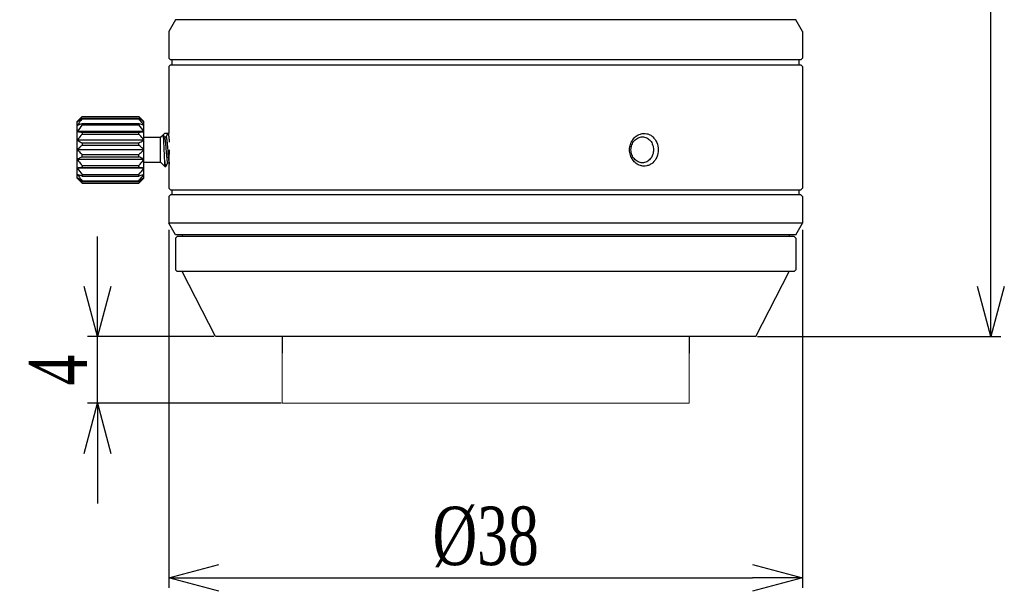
# Model space of a CAD drawing. Header units: millimetres. Extents: x 786 to 913, y 17 to 87.
# Tile 1 of 13: x 786 to 845, y 17 to 52. Entities that reach past the tile are written whole.
import ezdxf

# ---------------------------------------------------------------- set-up
doc = ezdxf.new("R2010")
doc.units = ezdxf.units.MM
doc.layers.get('0').update_dxf_attribs({"color": 50})
doc.layers.add('标注', color=7, linetype='Continuous', lineweight=9)
doc.styles.get("Standard").update_dxf_attribs({"font": 'times.ttf', "width": 0.7})
doc.dimstyles.new('ISO-25', dxfattribs={"dimtxt": 3.5, "dimasz": 3, "dimexe": 0.6, "dimexo": 0.1, "dimtad": 1, "dimdec": 3, "dimdsep": 46, "dimtxsty": 'Standard', "dimblk": 'OPEN30', "dimcen": 2.5, "dimadec": 3, "dimazin": 2, "dimtm": 1e-09, "dimtfac": 1, "dimtdec": 3, "dimtmove": 0, "dimatfit": 3, "dimldrblk": 'OPEN30', "dimfxl": 1, "dimtolj": 1, "dimarcsym": 0})

# ---------------------------------------------------------------- blocks, each defined once
blk = doc.blocks.new('_Open30')
at = {"color": 0, "linetype": 'ByBlock', "lineweight": -2}
for p, q in [((-1, 0.268), (0, 0)), ((0, 0), (-1, -0.268)), ((0, 0), (-1, 0))]:
    blk.add_line(p, q, dxfattribs=at)
blk = doc.blocks.new('*D6')
at = {"layer": 'Defpoints', "color": 0, "ltscale": 0.1, "transparency": 16777216}
for p in [(790.577, 32.625), (797.655, 32.625), (801.681, 28.625)]:
    blk.add_point(p, dxfattribs=at)
at = {"layer": '标注', "color": 0, "lineweight": -2, "ltscale": 0.1, "transparency": 16777216}
for p, q in [((790.577, 35.625), (790.577, 38.625)), ((797.555, 32.625), (789.977, 32.625)), ((790.577, 28.625), (790.577, 32.625)), ((801.581, 28.625), (789.977, 28.625)), ((790.577, 25.625), (790.577, 22.625))]:
    blk.add_line(p, q, dxfattribs=at)
at = {"layer": '标注', "color": 0, "lineweight": -2, "ltscale": 0.1, "transparency": 16777216, "xscale": 3, "yscale": 3, "zscale": 3}
for p, rotation in [((790.577, 32.625), 270), ((790.577, 28.625), 90)]:
    blk.add_blockref('_Open30', p, dxfattribs=dict(at, rotation=rotation))
at = {"layer": '标注', "color": 0, "ltscale": 0.1, "transparency": 16777216, "insert": (788.202, 30.625), "char_height": 3.5, "attachment_point": 5, "rotation": 90}
blk.add_mtext('\\A1;4', dxfattribs=at)
blk = doc.blocks.new('*D7')
at = {"layer": 'Defpoints', "color": 0, "ltscale": 0.1, "transparency": 16777216}
for p in [(794.855, 39.125), (832.855, 39.125), (832.855, 18.159)]:
    blk.add_point(p, dxfattribs=at)
at = {"layer": '标注', "color": 0, "lineweight": -2, "ltscale": 0.1, "transparency": 16777216}
for p, q in [((794.855, 39.025), (794.855, 17.559)), ((832.855, 39.025), (832.855, 17.559)), ((797.855, 18.159), (829.855, 18.159))]:
    blk.add_line(p, q, dxfattribs=at)
at = {"layer": '标注', "color": 0, "lineweight": -2, "ltscale": 0.1, "transparency": 16777216, "xscale": 3, "yscale": 3, "zscale": 3, "rotation": 180}
blk.add_blockref('_Open30', (794.855, 18.159), dxfattribs=at)
at = {"layer": '标注', "color": 0, "lineweight": -2, "ltscale": 0.1, "transparency": 16777216, "xscale": 3, "yscale": 3, "zscale": 3}
blk.add_blockref('_Open30', (832.855, 18.159), dxfattribs=at)
at = {"layer": '标注', "color": 0, "ltscale": 0.1, "transparency": 16777216, "insert": (813.855, 20.61), "char_height": 3.5, "attachment_point": 5}
blk.add_mtext('\\A1;%%C38', dxfattribs=at)
blk = doc.blocks.new('*D8')
at = {"layer": 'Defpoints', "color": 0, "ltscale": 0.1, "transparency": 16777216}
for p in [(832.655, 86.504), (844.155, 86.504), (830.056, 32.625)]:
    blk.add_point(p, dxfattribs=at)
at = {"layer": '标注', "color": 0, "lineweight": -2, "ltscale": 0.1, "transparency": 16777216}
for p, q in [((832.755, 86.504), (844.755, 86.504)), ((844.155, 35.625), (844.155, 83.504)), ((830.156, 32.625), (844.755, 32.625))]:
    blk.add_line(p, q, dxfattribs=at)
at = {"layer": '标注', "color": 0, "lineweight": -2, "ltscale": 0.1, "transparency": 16777216, "xscale": 3, "yscale": 3, "zscale": 3}
for p, rotation in [((844.155, 86.504), 90), ((844.155, 32.625), 270)]:
    blk.add_blockref('_Open30', p, dxfattribs=dict(at, rotation=rotation))
at = {"layer": '标注', "color": 0, "ltscale": 0.1, "transparency": 16777216, "insert": (841.745, 59.565), "char_height": 3.5, "attachment_point": 5, "rotation": 90}
blk.add_mtext('\\A1;53.9', dxfattribs=at)

msp = doc.modelspace()

# ---------------------------------------------------------------- linework, layer by layer
at = {"color": 0, "linetype": 'Continuous'}
for p, q in [((795.2555, 51.6248), (794.8555, 50.9248)), ((832.4555, 51.6248), (795.2555, 51.6248)), ((832.8555, 50.9248), (832.4555, 51.6248)), ((794.8555, 50.9248), (794.8555, 50.7248)), ((832.8555, 50.9248), (832.8555, 49.3248)), ((794.8597, 50.5248), (794.8597, 49.7248)), ((794.8555, 49.5248), (794.8555, 49.3248)), ((794.9555, 49.2248), (794.8555, 49.3248)), ((832.7553, 49.2248), (794.9555, 49.2248)), ((795.0555, 48.9248), (795.0555, 49.2248)), ((832.6555, 48.9248), (832.6555, 49.2248)), ((832.7555, 49.2248), (832.8555, 49.3248)), ((794.9555, 48.9248), (794.8555, 48.8248)), ((794.8555, 48.8248), (794.8555, 44.8248)), ((794.8555, 48.8248), (794.8555, 44.8248)), ((794.9555, 48.9248), (832.7554, 48.9248)), ((832.7555, 48.9248), (832.8555, 48.8248)), ((832.8555, 48.8248), (832.8555, 41.5248)), ((832.8555, 48.8248), (832.8555, 41.5248)), ((789.3555, 45.5248), (789.6555, 45.8248)), ((789.3555, 42.1248), (789.3555, 45.5248)), ((789.6555, 45.8248), (793.0555, 45.8248)), ((789.6555, 45.8248), (789.6555, 45.8237)), ((789.6555, 45.8237), (793.0555, 45.8237)), ((789.6555, 45.7264), (793.0555, 45.7264)), ((789.6555, 45.7264), (789.6555, 45.6799)), ((789.6555, 45.6799), (793.0555, 45.6799)), ((793.0555, 45.8237), (793.0555, 45.8248)), ((793.3555, 45.5248), (793.0555, 45.8248)), ((793.0555, 45.6799), (793.0555, 45.7264)), ((793.3555, 42.1248), (793.3555, 45.5248)), ((793.3555, 44.9176), (789.3555, 44.9176)), ((789.6555, 45.3997), (793.0555, 45.3997)), ((789.6555, 45.3997), (789.6555, 45.3124)), ((789.6555, 45.3124), (793.0555, 45.3124)), ((789.6555, 44.883), (793.0555, 44.883)), ((789.6555, 44.883), (789.6555, 44.7655)), ((793.0555, 45.3124), (793.0555, 45.3997)), ((793.0555, 44.7655), (793.0555, 44.883)), ((793.3555, 44.4063), (789.3555, 44.4063)), ((789.6555, 44.7655), (793.0555, 44.7655)), ((793.3555, 44.5748), (794.3555, 44.5748)), ((794.3555, 44.5748), (794.5104, 44.7297)), ((794.3555, 43.0748), (794.3555, 44.5748)), ((794.5152, 44.728), (794.5104, 44.7297)), ((794.5119, 44.7313), (794.6055, 44.8248)), ((794.5894, 44.6007), (794.5152, 44.728)), ((794.5849, 44.6083), (794.6805, 44.6083)), ((794.6055, 44.8248), (794.8055, 44.8248)), ((794.6805, 44.6083), (794.8055, 44.8248)), ((794.8055, 44.8248), (794.8555, 44.8248)), ((793.3555, 43.8248), (789.3555, 43.8248)), ((789.6555, 44.2388), (793.0555, 44.2388)), ((789.6555, 44.2388), (789.6555, 44.1051)), ((789.6555, 44.1051), (793.0555, 44.1051)), ((793.0555, 44.1051), (793.0555, 44.2388)), ((794.7811, 43.8167), (794.7826, 43.798)), ((793.3555, 43.2434), (789.3555, 43.2434)), ((789.6555, 43.5446), (793.0555, 43.5446)), ((789.6555, 43.4109), (789.6555, 43.5446)), ((789.6555, 43.4109), (793.0555, 43.4109)), ((793.0555, 43.4109), (793.0555, 43.5446)), ((794.6055, 42.8248), (794.6055, 43.1177)), ((793.3555, 42.7321), (789.3555, 42.7321)), ((789.6555, 42.8842), (793.0555, 42.8842)), ((789.6555, 42.8842), (789.6555, 42.7666)), ((789.6555, 42.7666), (793.0555, 42.7666)), ((793.0555, 42.7666), (793.0555, 42.8842)), ((793.3555, 43.0748), (794.3555, 43.0748)), ((794.3555, 43.0748), (794.6055, 42.8248)), ((794.6055, 42.8248), (794.6555, 42.8248)), ((794.6555, 42.8248), (794.6625, 42.8309)), ((794.6625, 42.8309), (794.7849, 43.0413)), ((794.7805, 43.0413), (794.8646, 43.0413)), ((794.8555, 42.8448), (794.8555, 41.5248)), ((794.8555, 42.8448), (794.8555, 41.5248)), ((789.3555, 42.1248), (789.6555, 41.8248)), ((789.6555, 42.3373), (793.0555, 42.3373)), ((789.6555, 42.3373), (789.6555, 42.25)), ((789.6555, 42.25), (793.0555, 42.25)), ((789.6555, 41.9697), (793.0555, 41.9697)), ((789.6555, 41.9697), (789.6555, 41.9233)), ((793.0555, 42.25), (793.0555, 42.3373)), ((793.3555, 42.1248), (793.0555, 41.8248)), ((793.0555, 41.9233), (793.0555, 41.9697)), ((789.6555, 41.9233), (793.0555, 41.9233)), ((789.6555, 41.826), (793.0555, 41.826)), ((789.6555, 41.826), (789.6555, 41.8248)), ((789.6555, 41.8248), (793.0555, 41.8248)), ((793.0555, 41.8248), (793.0555, 41.826)), ((794.9555, 41.4248), (794.8555, 41.5248)), ((794.9555, 41.4248), (832.7555, 41.4248)), ((795.0555, 41.1248), (795.0555, 41.4248)), ((832.6555, 41.1248), (832.6555, 41.4248)), ((832.8555, 41.5248), (832.7555, 41.4248)), ((794.9555, 41.1248), (794.8555, 41.0248)), ((794.8555, 41.0248), (794.8555, 39.4248)), ((794.8555, 41.0248), (794.8555, 39.4248)), ((832.7555, 41.1248), (794.9555, 41.1248)), ((832.8555, 41.0248), (832.7555, 41.1248)), ((832.8555, 41.0248), (832.8555, 39.4248)), ((832.8555, 41.0248), (832.8555, 39.4248)), ((832.8555, 39.4248), (794.8555, 39.4248)), ((795.2555, 38.7248), (794.8555, 39.4248)), ((832.4555, 38.7248), (832.8555, 39.4248)), ((832.4555, 38.7248), (795.2555, 38.7248)), ((795.3555, 38.6248), (795.2555, 38.5248)), ((795.2555, 38.5248), (795.2555, 36.6248)), ((832.3555, 38.6248), (795.3555, 38.6248)), ((795.6553, 38.7248), (795.6553, 38.6248)), ((795.6553, 38.7248), (795.6553, 38.6248)), ((832.0556, 38.7248), (832.0556, 38.6248)), ((832.0556, 38.7248), (832.0556, 38.6248)), ((832.3555, 38.6248), (832.4555, 38.5248)), ((832.4555, 38.5248), (832.4555, 36.6248)), ((795.3555, 36.5248), (795.2555, 36.6248)), ((832.3555, 36.5248), (832.4555, 36.6248)), ((832.3555, 36.5248), (795.3555, 36.5248)), ((797.6553, 32.6248), (795.6553, 36.5248)), ((830.0556, 32.6248), (832.0556, 36.5248)), ((830.0556, 32.6248), (797.6553, 32.6248)), ((801.6553, 32.6248), (801.6553, 31.6248)), ((826.0556, 32.6248), (826.0556, 31.6248))]:
    msp.add_line(p, q, dxfattribs=at)
for centre, radius, start, end in [((792.2308, 41.9542), 4.5643, 128.846987, 129.047037), ((790.4801, 41.9542), 4.5643, 50.952963, 51.153006), ((791.8416, 65.1879), 20.4222, 263.007772, 263.855009), ((776.2869, 43.8248), 18.5944, 357.566074, 359.999998), ((823.5671, 43.8246), 1.0823, 179.492863, 179.986866), ((823.5603, 43.8239), 1.0755, 179.948094, 180.437309), ((790.8694, 22.4618), 20.4222, 83.007772, 83.855009), ((792.2308, 45.6955), 4.5644, 230.952963, 231.153061), ((790.4801, 45.6954), 4.5643, 308.846932, 309.047036)]:
    msp.add_arc(centre, radius, start, end, dxfattribs=at)
for points, knots in [([(794.8565, 50.7248), (794.8568, 50.7248), (794.8565, 50.7228), (794.8572, 50.7206), (794.8572, 50.7155), (794.8577, 50.7058), (794.8581, 50.6889), (794.8586, 50.6645), (794.859, 50.6345), (794.8595, 50.5874), (794.8597, 50.5504), (794.8597, 50.5248)], [0, 0, 0, 0, 0.00099049, 0.00388028, 0.00865135, 0.0152709, 0.033759, 0.05863817, 0.08893816, 0.1235156, 0.20006433, 0.20006433, 0.20006433, 0.20006433]), ([(794.8597, 49.7248), (794.8597, 49.6993), (794.8595, 49.6623), (794.859, 49.6151), (794.8586, 49.5852), (794.8581, 49.5607), (794.8577, 49.5439), (794.8572, 49.5342), (794.8572, 49.529), (794.8565, 49.5269), (794.8568, 49.5248), (794.8565, 49.5248)], [0, 0, 0, 0, 0.07654864, 0.11112367, 0.14142324, 0.16630351, 0.18479312, 0.19141323, 0.19618438, 0.19907398, 0.20006433, 0.20006433, 0.20006433, 0.20006433]), ([(789.6555, 45.8237), (789.6296, 45.7972), (789.5273, 45.6912), (789.4276, 45.5826), (789.3555, 45.499)], [0, 0, 0, 0, 0.11098939, 0.44209047, 0.44209047, 0.44209047, 0.44209047]), ([(789.6555, 45.6799), (789.6296, 45.6487), (789.5269, 45.5232), (789.4273, 45.3952), (789.3555, 45.2971)], [0, 0, 0, 0, 0.12169858, 0.48642416, 0.48642416, 0.48642416, 0.48642416]), ([(789.3679, 45.509), (789.391, 45.5276), (789.4853, 45.6021), (789.5819, 45.6736), (789.6555, 45.7264)], [0, 0, 0, 0, 0.0890335, 0.36050873, 0.36050873, 0.36050873, 0.36050873]), ([(793.3555, 45.499), (793.3315, 45.5268), (793.234, 45.6373), (793.1328, 45.7445), (793.0555, 45.8237)], [0, 0, 0, 0, 0.11002199, 0.44209849, 0.44209849, 0.44209849, 0.44209849]), ([(793.0555, 45.7264), (793.0801, 45.7086), (793.1774, 45.6381), (793.2731, 45.5654), (793.3431, 45.509)], [0, 0, 0, 0, 0.09112539, 0.36050372, 0.36050372, 0.36050372, 0.36050372]), ([(793.3555, 45.2971), (793.3315, 45.3298), (793.2344, 45.4596), (793.133, 45.5862), (793.0555, 45.6799)], [0, 0, 0, 0, 0.12151958, 0.48643234, 0.48643234, 0.48643234, 0.48643234]), ([(789.3555, 45.2971), (789.3796, 45.3059), (789.4791, 45.3416), (789.5794, 45.375), (789.6555, 45.3997)], [0, 0, 0, 0, 0.07724928, 0.31706598, 0.31706598, 0.31706598, 0.31706598]), ([(793.0555, 45.3997), (793.0812, 45.3913), (793.1816, 45.3585), (793.2816, 45.3241), (793.3555, 45.2971)], [0, 0, 0, 0, 0.08107898, 0.31706354, 0.31706354, 0.31706354, 0.31706354]), ([(793.0555, 44.883), (793.0811, 44.8858), (793.1812, 44.8969), (793.2812, 44.9084), (793.3555, 44.9176)], [0, 0, 0, 0, 0.07751731, 0.30198352, 0.30198352, 0.30198352, 0.30198352]), ([(789.6555, 44.7655), (789.6296, 44.7362), (789.5271, 44.6186), (789.4274, 44.4985), (789.3555, 44.4063)], [0, 0, 0, 0, 0.11725587, 0.46805095, 0.46805095, 0.46805095, 0.46805095]), ([(789.3555, 44.4063), (789.3796, 44.3919), (789.4784, 44.334), (789.579, 44.2792), (789.6555, 44.2388)], [0, 0, 0, 0, 0.08427096, 0.34362056, 0.34362056, 0.34362056, 0.34362056]), ([(793.3555, 44.4063), (793.3315, 44.437), (793.2343, 44.559), (793.1329, 44.6777), (793.0555, 44.7655)], [0, 0, 0, 0, 0.11675986, 0.46805911, 0.46805911, 0.46805911, 0.46805911]), ([(793.0555, 44.2388), (793.0812, 44.2524), (793.1822, 44.3064), (793.2821, 44.3625), (793.3555, 44.4063)], [0, 0, 0, 0, 0.08738081, 0.34361561, 0.34361561, 0.34361561, 0.34361561]), ([(794.5738, 43.8248), (794.5714, 43.8811), (794.5668, 43.9914), (794.5597, 44.1519), (794.5527, 44.3007), (794.5465, 44.4151), (794.5415, 44.4972), (794.5378, 44.5505), (794.5342, 44.5974), (794.5306, 44.6377), (794.5269, 44.6709), (794.5233, 44.6968), (794.5202, 44.7137), (794.5174, 44.7232), (794.516, 44.7267), (794.5152, 44.728)], [0, 0, 0, 0, 0.16887743, 0.33122282, 0.48184132, 0.61579807, 0.6751044, 0.72861057, 0.77584921, 0.81640936, 0.84993092, 0.87612663, 0.89479482, 0.90129021, 0.90592853, 0.90592853, 0.90592853, 0.90592853]), ([(794.5894, 44.6007), (794.5919, 44.5964), (794.5963, 44.5851), (794.6021, 44.5647), (794.6079, 44.5379), (794.6163, 44.4899), (794.6264, 44.4159), (794.638, 44.3121), (794.6497, 44.1913), (794.6614, 44.0576), (794.6731, 43.9158), (794.6848, 43.7707), (794.6966, 43.6276), (794.7083, 43.4914), (794.7199, 43.3668), (794.7315, 43.2584), (794.7416, 43.1798), (794.7501, 43.1279), (794.7559, 43.0978), (794.7617, 43.0741), (794.7668, 43.0585), (794.7712, 43.0494), (794.7745, 43.0442), (794.7782, 43.0413), (794.7805, 43.0413)], [0, 0, 0, 0, 0.0148904, 0.0360932, 0.0636121, 0.0973008, 0.1820932, 0.2877002, 0.4105121, 0.5462791, 0.6902807, 0.8375001, 0.9828051, 1.1211321, 1.2476679, 1.3580264, 1.4484184, 1.4851505, 1.5158382, 1.5402687, 1.5583547, 1.5650628, 1.5702957, 1.577189, 1.577189, 1.577189, 1.577189]), ([(794.6805, 44.6083), (794.6829, 44.6083), (794.6868, 44.605), (794.6902, 44.5994), (794.6949, 44.5893), (794.7002, 44.572), (794.7063, 44.5457), (794.7125, 44.5125), (794.7213, 44.4552), (794.732, 44.3689), (794.7442, 44.2503), (794.7564, 44.1152), (794.7688, 43.9688), (794.777, 43.868), (794.7811, 43.8167)], [0, 0, 0, 0, 0.00736089, 0.01307463, 0.02044085, 0.04039164, 0.06737394, 0.10126417, 0.14178275, 0.24121207, 0.36196026, 0.49941264, 0.64827499, 0.80279608, 0.80279608, 0.80279608, 0.80279608]), ([(794.8055, 44.8248), (794.8077, 44.8248), (794.8111, 44.8214), (794.8141, 44.816), (794.8168, 44.8093), (794.8195, 44.8009), (794.8235, 44.786), (794.8259, 44.7739), (794.8276, 44.7652)], [0, 0, 0, 0, 0.006685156, 0.012135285, 0.019257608, 0.028120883, 0.03874638, 0.065279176, 0.065279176, 0.065279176, 0.065279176]), ([(794.8276, 44.7652), (794.8326, 44.7385), (794.8413, 44.6745), (794.8529, 44.5645), (794.8645, 44.4281), (794.8719, 44.3289), (794.8757, 44.2757)], [0, 0, 0, 0, 0.08155181, 0.19347309, 0.33191723, 0.49203696, 0.49203696, 0.49203696, 0.49203696]), ([(822.4849, 43.8342), (822.4858, 43.9402), (822.5185, 44.1509), (822.6559, 44.4334), (822.8655, 44.6534), (823.0434, 44.7446), (823.1348, 44.7721)], [0, 0, 0, 0, 0.3180174, 0.6290519, 0.9283593, 1.2148315, 1.2148315, 1.2148315, 1.2148315]), ([(822.5672, 43.8248), (822.5672, 43.9259), (822.6025, 44.127), (822.7542, 44.3849), (822.9819, 44.5613), (823.1664, 44.6048), (823.2555, 44.6048)], [0, 0, 0, 0, 0.3032448, 0.5978547, 0.8781976, 1.1452982, 1.1452982, 1.1452982, 1.1452982]), ([(823.1348, 44.7721), (823.1975, 44.791), (823.3277, 44.8129), (823.5248, 44.7943), (823.7118, 44.7246), (823.9374, 44.5672), (824.1448, 44.2638), (824.2004, 43.9727), (824.2003, 43.8248)], [0, 0, 0, 0, 0.1963946, 0.3910444, 0.5872919, 0.7882884, 1.2086204, 1.6520835, 1.6520835, 1.6520835, 1.6520835]), ([(823.2555, 44.6048), (823.3433, 44.6048), (823.5247, 44.5624), (823.7449, 44.3837), (823.8862, 44.1249), (823.9181, 43.9257), (823.9182, 43.8248)], [0, 0, 0, 0, 0.2634618, 0.5366627, 0.8267539, 1.1293441, 1.1293441, 1.1293441, 1.1293441]), ([(789.6555, 44.1051), (789.6296, 44.0823), (789.5276, 43.991), (789.4279, 43.8972), (789.3555, 43.8248)], [0, 0, 0, 0, 0.10340296, 0.41057837, 0.41057837, 0.41057837, 0.41057837]), ([(789.3555, 43.8248), (789.3795, 43.8008), (789.4773, 43.7051), (789.5784, 43.6128), (789.6555, 43.5446)], [0, 0, 0, 0, 0.10181959, 0.41058599, 0.41058599, 0.41058599, 0.41058599]), ([(793.3555, 43.8248), (793.3315, 43.8488), (793.2337, 43.9446), (793.1325, 44.0369), (793.0555, 44.1051)], [0, 0, 0, 0, 0.10181959, 0.41058599, 0.41058599, 0.41058599, 0.41058599]), ([(793.0555, 43.5446), (793.0813, 43.5674), (793.1833, 43.6587), (793.2831, 43.7524), (793.3555, 43.8248)], [0, 0, 0, 0, 0.10340296, 0.41057837, 0.41057837, 0.41057837, 0.41057837]), ([(794.6055, 43.1177), (794.5995, 43.2269), (794.5887, 43.4626), (794.579, 43.6983), (794.5738, 43.8248)], [0, 0, 0, 0, 0.32795611, 0.70781998, 0.70781998, 0.70781998, 0.70781998]), ([(794.7826, 43.798), (794.7894, 43.7149), (794.7993, 43.5933), (794.8133, 43.4368), (794.8235, 43.3328), (794.8336, 43.2418), (794.8436, 43.1662), (794.8524, 43.1138), (794.8599, 43.0812), (794.8636, 43.0681), (794.8656, 43.0625)], [0, 0, 0, 0, 0.25017228, 0.36594114, 0.47138385, 0.56374654, 0.64064064, 0.70013694, 0.72292393, 0.74092698, 0.74092698, 0.74092698, 0.74092698]), ([(823.1306, 42.8788), (823.0396, 42.9067), (822.8628, 42.9985), (822.6546, 43.2185), (822.5182, 43.5), (822.4856, 43.7101), (822.4848, 43.8157)], [0, 0, 0, 0, 0.2855824, 0.5838999, 0.893854, 1.2106641, 1.2106641, 1.2106641, 1.2106641]), ([(823.2555, 43.0448), (823.1664, 43.0448), (822.9819, 43.0883), (822.7542, 43.2648), (822.6025, 43.5227), (822.5671, 43.7238), (822.5672, 43.8248)], [0, 0, 0, 0, 0.2671027, 0.5474673, 0.8420684, 1.1452992, 1.1452992, 1.1452992, 1.1452992]), ([(824.2003, 43.8248), (824.2002, 43.6766), (824.1447, 43.3846), (823.936, 43.0809), (823.7093, 42.9237), (823.5216, 42.8546), (823.3239, 42.8369), (823.1934, 42.8596), (823.1306, 42.8788)], [0, 0, 0, 0, 0.4447101, 0.8660374, 1.0674957, 1.2642289, 1.4594098, 1.6564088, 1.6564088, 1.6564088, 1.6564088]), ([(823.9182, 43.8248), (823.9182, 43.724), (823.8862, 43.5248), (823.7449, 43.266), (823.5247, 43.0873), (823.3433, 43.0448), (823.2555, 43.0448)], [0, 0, 0, 0, 0.3026073, 0.5926861, 0.8658909, 1.1293424, 1.1293424, 1.1293424, 1.1293424]), ([(789.6555, 43.4109), (789.6297, 43.3973), (789.5287, 43.3433), (789.4288, 43.2872), (789.3555, 43.2434)], [0, 0, 0, 0, 0.08738081, 0.34361561, 0.34361561, 0.34361561, 0.34361561]), ([(789.3555, 43.2434), (789.3794, 43.2127), (789.4766, 43.0907), (789.578, 42.972), (789.6555, 42.8842)], [0, 0, 0, 0, 0.11675986, 0.46805911, 0.46805911, 0.46805911, 0.46805911]), ([(793.3555, 43.2434), (793.3313, 43.2578), (793.2325, 43.3157), (793.1319, 43.3705), (793.0555, 43.4109)], [0, 0, 0, 0, 0.08427096, 0.34362056, 0.34362056, 0.34362056, 0.34362056]), ([(793.0555, 42.8842), (793.0813, 42.9135), (793.1839, 43.0311), (793.2835, 43.1512), (793.3555, 43.2434)], [0, 0, 0, 0, 0.11725587, 0.46805095, 0.46805095, 0.46805095, 0.46805095]), ([(794.6055, 43.1177), (794.6092, 43.0762), (794.6148, 43.0179), (794.6237, 42.9457), (794.6298, 42.9038), (794.6351, 42.8744), (794.6396, 42.8555), (794.6426, 42.8448), (794.6457, 42.8362), (794.649, 42.8294), (794.6528, 42.8248), (794.6555, 42.8248)], [0, 0, 0, 0, 0.12499235, 0.17583094, 0.21824594, 0.25189095, 0.26535285, 0.27655119, 0.28550401, 0.2922772, 0.3001665, 0.3001665, 0.3001665, 0.3001665]), ([(789.6555, 42.7666), (789.6298, 42.7638), (789.5297, 42.7528), (789.4297, 42.7413), (789.3555, 42.7321)], [0, 0, 0, 0, 0.07751731, 0.30198352, 0.30198352, 0.30198352, 0.30198352]), ([(794.8645, 43.0352), (794.8625, 42.988), (794.8608, 42.9245), (794.8555, 42.8611), (794.8555, 42.8448)], [0, 0, 0, 0, 0.14172448, 0.1905624, 0.1905624, 0.1905624, 0.1905624]), ([(789.6555, 42.25), (789.6298, 42.2583), (789.5293, 42.2912), (789.4293, 42.3256), (789.3555, 42.3526)], [0, 0, 0, 0, 0.08107898, 0.31706354, 0.31706354, 0.31706354, 0.31706354]), ([(789.3555, 42.3526), (789.3794, 42.3199), (789.4765, 42.19), (789.5779, 42.0635), (789.6555, 41.9697)], [0, 0, 0, 0, 0.12151958, 0.48643234, 0.48643234, 0.48643234, 0.48643234]), ([(789.3555, 42.1507), (789.3794, 42.1229), (789.4769, 42.0124), (789.5782, 41.9052), (789.6555, 41.826)], [0, 0, 0, 0, 0.11002199, 0.44209849, 0.44209849, 0.44209849, 0.44209849]), ([(789.6555, 41.9233), (789.6308, 41.941), (789.5335, 42.0116), (789.4378, 42.0843), (789.3679, 42.1406)], [0, 0, 0, 0, 0.09112427, 0.36049935, 0.36049935, 0.36049935, 0.36049935]), ([(793.3555, 42.3526), (793.3313, 42.3437), (793.2318, 42.3081), (793.1315, 42.2746), (793.0555, 42.25)], [0, 0, 0, 0, 0.07724928, 0.31706598, 0.31706598, 0.31706598, 0.31706598]), ([(793.0555, 41.9697), (793.0813, 42.001), (793.184, 42.1265), (793.2836, 42.2545), (793.3555, 42.3526)], [0, 0, 0, 0, 0.12169858, 0.48642416, 0.48642416, 0.48642416, 0.48642416]), ([(793.0555, 41.826), (793.0813, 41.8525), (793.1836, 41.9585), (793.2833, 42.0671), (793.3555, 42.1507)], [0, 0, 0, 0, 0.11098939, 0.44209047, 0.44209047, 0.44209047, 0.44209047]), ([(793.3431, 42.1406), (793.32, 42.122), (793.2256, 42.0476), (793.129, 41.9761), (793.0555, 41.9233)], [0, 0, 0, 0, 0.08903244, 0.36050436, 0.36050436, 0.36050436, 0.36050436])]:
    msp.add_open_spline(points, degree=3, knots=knots, dxfattribs=at)
for points in [[(789.6555, 45.3124), (789.552, 45.1835), (789.4511, 45.0524), (789.3555, 44.9176)], [(793.3555, 44.9176), (793.2598, 45.0524), (793.1589, 45.1835), (793.0555, 45.3124)], [(789.3555, 42.7321), (789.4511, 42.5973), (789.552, 42.4662), (789.6555, 42.3373)], [(793.0555, 42.3373), (793.1589, 42.4662), (793.2598, 42.5973), (793.3555, 42.7321)]]:
    msp.add_open_spline(points, degree=3, dxfattribs=at)
at = {"layer": '标注', "ltscale": 0.1}
for p, q in [((801.6553, 31.6248), (801.6553, 28.6248)), ((826.0556, 31.6248), (826.0556, 28.6248)), ((826.0556, 28.6248), (801.6553, 28.6248))]:
    msp.add_line(p, q, dxfattribs=at)

# ---------------------------------------------------------------- dimensions: what is measured, and where the dimension line sits
at = {"layer": '标注', "color": 0, "ltscale": 0.1}
dim = msp.add_linear_dim(base=(844.1552, 86.5044), p1=(830.0556, 32.6248), p2=(832.6554, 86.5044), angle=270, text='53.9', dimstyle='ISO-25', override={"dimdec": 1}, dxfattribs=at)
dim.commit()
dim.dimension.update_dxf_attribs({"geometry": '*D8', "text_midpoint": (841.7449, 59.5646)})
dim = msp.add_linear_dim(base=(832.8555, 18.1591), p1=(794.8555, 39.1248), p2=(832.8555, 39.1248), text='%%C<>', dimstyle='ISO-25', override={"dimdec": 1}, dxfattribs=at)
dim.commit()
dim.dimension.update_dxf_attribs({"geometry": '*D7', "text_midpoint": (813.8555, 18.1591), "dimtype": 160})
dim = msp.add_linear_dim(base=(790.5769, 32.6248), p1=(801.681, 28.6248), p2=(797.6553, 32.6248), angle=270, dimstyle='ISO-25', dxfattribs=at)
dim.commit()
dim.dimension.update_dxf_attribs({"geometry": '*D6', "text_midpoint": (790.5769, 30.6248), "dimtype": 160})

doc.saveas('drawing.dxf')
